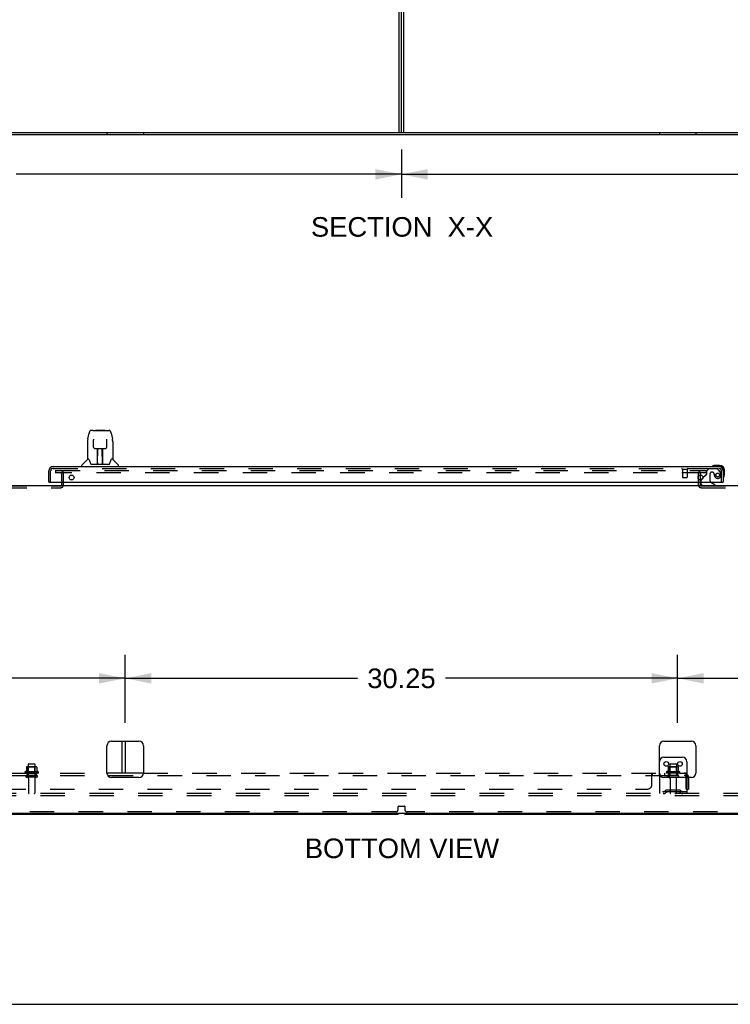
# Model space of a CAD drawing. Header units: inches. Extents: x 0 to 243, y 0 to 157.
# Tile 3 of 28: x 115 to 154, y 0 to 54. Entities that reach past the tile are written whole.
import ezdxf

# ---------------------------------------------------------------- set-up
doc = ezdxf.new("R2010")
doc.units = ezdxf.units.IN
doc.header["$LTSCALE"] = 13.357143
doc.header["$MEASUREMENT"] = 0
doc.linetypes.add('HIDDEN', pattern=[0.2, 0.1, -0.1])
doc.layers.get('0').update_dxf_attribs({"linetype": 'CONTINUOUS'})
for name, color, linetype in [('DEFAULT_2', 8, 'HIDDEN'), ('DIMENSIONS', 7, 'CONTINUOUS'), ('DOOR_2_ASSEMBLY', 7, 'CONTINUOUS'), ('SUBPANELS', 7, 'CONTINUOUS')]:
    doc.layers.add(name, color=color, linetype=linetype)
doc.styles.get("Standard").update_dxf_attribs({"font": 'arial.ttf'})
doc.dimstyles.new('DIMSTYLE_1', dxfattribs={"dimtxt": 1.071429, "dimasz": 1.428571, "dimexe": 0.09, "dimexo": 0.07, "dimgap": 0.0375, "dimtad": 0, "dimtih": 1, "dimtoh": 1, "dimzin": 4, "dimdsep": 46, "dimtxsty": 'Standard', "dimblk": '_FILLED', "dimblk1": '_FILLED', "dimblk2": '_FILLED', "dimcen": 0.09, "dimazin": 1, "dimtfac": 1, "dimtdec": 3, "dimtofl": 0, "dimtmove": 0, "dimatfit": 3, "dimldrblk": '_FILLED', "dimfxl": 0, "dimtolj": 1, "dimtzin": 4, "dimarcsym": 0})

# ---------------------------------------------------------------- blocks, each defined once
blk = doc.blocks.new('_FILLED')
at = {"color": 0, "linetype": 'ByBlock'}
blk.add_solid([(0, 0), (-1, 0.2), (-1, -0.2)], dxfattribs=at)
blk = doc.blocks.new('*D2')
at = {"layer": 'DIMENSIONS', "color": 2, "linetype": 'Continuous'}
for p, q in [((136.166, 46.788), (136.166, 44.151)), ((183.166, 46.788), (183.166, 44.151)), ((136.166, 45.437), (157.258, 45.437)), ((183.166, 45.437), (162.073, 45.437))]:
    blk.add_line(p, q, dxfattribs=at)
at = {"layer": 'DIMENSIONS', "color": 2, "linetype": 'Continuous', "xscale": 1.4285714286, "yscale": 1.4285714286, "zscale": 1.4285714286, "rotation": 180}
blk.add_blockref('_FILLED', (136.166, 45.437), dxfattribs=at)
at = {"layer": 'DIMENSIONS', "color": 2, "linetype": 'Continuous', "xscale": 1.4285714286, "yscale": 1.4285714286, "zscale": 1.4285714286}
blk.add_blockref('_FILLED', (183.166, 45.437), dxfattribs=at)
at = {"layer": 'DIMENSIONS', "color": 2, "linetype": 'Continuous', "insert": (159.666, 45.973), "char_height": 1.0714, "width": 3.74403, "attachment_point": 2, "line_spacing_factor": 0.9}
blk.add_mtext('47.00', dxfattribs=at)
blk = doc.blocks.new('*D3')
at = {"layer": 'DIMENSIONS', "color": 2, "linetype": 'Continuous'}
for p, q in [((89.166, 46.785), (89.166, 44.151)), ((136.166, 46.788), (136.166, 44.151)), ((89.166, 45.437), (110.258, 45.437)), ((136.166, 45.437), (115.073, 45.437))]:
    blk.add_line(p, q, dxfattribs=at)
at = {"layer": 'DIMENSIONS', "color": 2, "linetype": 'Continuous', "xscale": 1.4285714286, "yscale": 1.4285714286, "zscale": 1.4285714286, "rotation": 180}
blk.add_blockref('_FILLED', (89.166, 45.437), dxfattribs=at)
at = {"layer": 'DIMENSIONS', "color": 2, "linetype": 'Continuous', "xscale": 1.4285714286, "yscale": 1.4285714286, "zscale": 1.4285714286}
blk.add_blockref('_FILLED', (136.166, 45.437), dxfattribs=at)
at = {"layer": 'DIMENSIONS', "color": 2, "linetype": 'Continuous', "insert": (112.666, 45.973), "char_height": 1.0714, "width": 3.74403, "attachment_point": 2, "line_spacing_factor": 0.9}
blk.add_mtext('47.00', dxfattribs=at)
blk = doc.blocks.new('*D21')
at = {"layer": 'DIMENSIONS', "color": 2, "linetype": 'Continuous'}
for p, q in [((80.166, 15.408), (80.166, 19.132)), ((121.041, 15.408), (121.041, 19.132)), ((80.166, 17.846), (98.196, 17.846)), ((121.041, 17.846), (103.011, 17.846))]:
    blk.add_line(p, q, dxfattribs=at)
at = {"layer": 'DIMENSIONS', "color": 2, "linetype": 'Continuous', "xscale": 1.4285714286, "yscale": 1.4285714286, "zscale": 1.4285714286, "rotation": 180}
blk.add_blockref('_FILLED', (80.166, 17.846), dxfattribs=at)
at = {"layer": 'DIMENSIONS', "color": 2, "linetype": 'Continuous', "xscale": 1.4285714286, "yscale": 1.4285714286, "zscale": 1.4285714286}
blk.add_blockref('_FILLED', (121.041, 17.846), dxfattribs=at)
at = {"layer": 'DIMENSIONS', "color": 2, "linetype": 'Continuous', "insert": (100.603, 18.382), "char_height": 1.0714, "width": 3.74403, "attachment_point": 2, "line_spacing_factor": 0.9}
blk.add_mtext('40.88', dxfattribs=at)
blk = doc.blocks.new('*D22')
at = {"layer": 'DIMENSIONS', "color": 2, "linetype": 'Continuous'}
for p, q in [((121.041, 15.408), (121.041, 19.132)), ((151.291, 15.408), (151.291, 19.132)), ((121.041, 17.846), (133.758, 17.846)), ((151.291, 17.846), (138.573, 17.846))]:
    blk.add_line(p, q, dxfattribs=at)
at = {"layer": 'DIMENSIONS', "color": 2, "linetype": 'Continuous', "xscale": 1.4285714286, "yscale": 1.4285714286, "zscale": 1.4285714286, "rotation": 180}
blk.add_blockref('_FILLED', (121.041, 17.846), dxfattribs=at)
at = {"layer": 'DIMENSIONS', "color": 2, "linetype": 'Continuous', "xscale": 1.4285714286, "yscale": 1.4285714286, "zscale": 1.4285714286}
blk.add_blockref('_FILLED', (151.291, 17.846), dxfattribs=at)
at = {"layer": 'DIMENSIONS', "color": 2, "linetype": 'Continuous', "insert": (136.166, 18.382), "char_height": 1.0714, "width": 3.74403, "attachment_point": 2, "line_spacing_factor": 0.9}
blk.add_mtext('30.25', dxfattribs=at)
blk = doc.blocks.new('*D23')
at = {"layer": 'DIMENSIONS', "color": 2, "linetype": 'Continuous'}
for p, q in [((151.291, 15.408), (151.291, 19.132)), ((192.166, 15.408), (192.166, 19.132)), ((151.291, 17.846), (169.321, 17.846)), ((192.166, 17.846), (174.136, 17.846))]:
    blk.add_line(p, q, dxfattribs=at)
at = {"layer": 'DIMENSIONS', "color": 2, "linetype": 'Continuous', "xscale": 1.4285714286, "yscale": 1.4285714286, "zscale": 1.4285714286, "rotation": 180}
blk.add_blockref('_FILLED', (151.291, 17.846), dxfattribs=at)
at = {"layer": 'DIMENSIONS', "color": 2, "linetype": 'Continuous', "xscale": 1.4285714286, "yscale": 1.4285714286, "zscale": 1.4285714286}
blk.add_blockref('_FILLED', (192.166, 17.846), dxfattribs=at)
at = {"layer": 'DIMENSIONS', "color": 2, "linetype": 'Continuous', "insert": (171.728, 18.382), "char_height": 1.0714, "width": 3.74403, "attachment_point": 2, "line_spacing_factor": 0.9}
blk.add_mtext('40.88', dxfattribs=at)

msp = doc.modelspace()

# ---------------------------------------------------------------- linework, layer by layer
at = {"color": 3, "linetype": 'Continuous'}
for p, q in [((136.041, 47.725), (136.041, 55.35)), ((136.291, 47.725), (136.291, 55.35)), ((121.041, 14.408), (121.041, 12.658))]:
    msp.add_line(p, q, dxfattribs=at)
at = {"color": 7, "linetype": 'Continuous'}
for p, q in [((136.166, 47.725), (136.166, 55.35)), ((77.166, 47.725), (195.166, 47.725)), ((195.103, 47.6), (77.228, 47.6)), ((77.228, 28.408), (195.103, 28.408)), ((120.041, 12.658), (120.041, 14.158)), ((120.291, 14.408), (121.791, 14.408)), ((120.854, 14.408), (120.854, 12.658)), ((122.041, 14.158), (122.041, 12.658)), ((150.291, 12.658), (150.291, 14.158)), ((150.541, 14.408), (152.041, 14.408)), ((152.291, 14.158), (152.291, 12.658)), ((150.541, 13.533), (151.541, 13.533)), ((151.791, 13.283), (151.791, 12.408)), ((121.791, 12.408), (120.291, 12.408)), ((152.041, 12.408), (150.541, 12.408)), ((77.291, 10.47), (194.978, 10.47)), ((89.416, 10.408), (135.916, 10.408)), ((136.416, 10.408), (182.916, 10.408)), ((0, 0), (242.857, 0))]:
    msp.add_line(p, q, dxfattribs=at)
for centre in [(150.666, 13.158), (151.416, 13.158)]:
    msp.add_circle(centre, 0.128, dxfattribs=at)
for centre, start, end in [((120.291, 14.158), 90, 180), ((121.791, 14.158), 0, 90), ((150.541, 14.158), 90, 180), ((152.041, 14.158), 0, 90), ((150.541, 13.283), 90, 180), ((151.541, 13.283), 0, 90), ((120.291, 12.658), 180, 270), ((121.791, 12.658), 270, 360), ((150.541, 12.658), 180, 270), ((152.041, 12.658), 270, 360), ((135.916, 10.658), 270, 311.404), ((136.416, 10.658), 228.596, 270)]:
    msp.add_arc(centre, 0.25, start, end, dxfattribs=at)
at = {"layer": 'DEFAULT_2', "color": 8, "linetype": 'HIDDEN'}
for p, q in [((120.041, 47.725), (120.041, 47.6)), ((122.041, 47.725), (122.041, 47.6)), ((150.291, 47.725), (150.291, 47.6)), ((152.291, 47.725), (152.291, 47.6)), ((117.228, 29.22), (117.228, 29.095)), ((117.228, 29.22), (152.853, 29.22)), ((152.853, 29.22), (152.853, 29.095)), ((152.853, 29.095), (117.228, 29.095)), ((117.562, 28.437), (117.562, 29.045)), ((117.666, 28.437), (117.666, 29.045)), ((152.416, 29.045), (152.416, 28.437)), ((152.52, 29.045), (152.52, 28.437)), ((114.32, 28.387), (117.512, 28.387)), ((114.32, 28.283), (117.512, 28.283)), ((152.57, 28.387), (156.762, 28.387)), ((152.57, 28.283), (156.762, 28.283)), ((115.638, 12.983), (115.638, 12.755)), ((116.171, 12.994), (115.66, 12.994)), ((115.732, 12.974), (115.712, 12.994)), ((115.732, 12.678), (115.732, 12.974)), ((116.099, 12.974), (115.732, 12.974)), ((115.733, 13.128), (115.733, 12.533)), ((115.763, 13.158), (116.069, 13.158)), ((116.099, 13.128), (116.099, 12.533)), ((116.099, 12.974), (116.119, 12.994)), ((116.099, 12.678), (116.099, 12.974)), ((116.193, 12.983), (116.193, 12.755)), ((150.763, 12.983), (150.763, 12.755)), ((151.296, 12.994), (150.785, 12.994)), ((150.857, 12.974), (150.837, 12.994)), ((151.224, 12.974), (150.857, 12.974)), ((150.857, 12.678), (150.857, 12.974)), ((150.858, 13.128), (150.858, 12.533)), ((150.888, 13.158), (151.194, 13.158)), ((151.224, 13.128), (151.224, 12.533)), ((151.224, 12.974), (151.244, 12.994)), ((151.224, 12.678), (151.224, 12.974)), ((151.318, 12.983), (151.318, 12.755)), ((116.272, 12.728), (115.56, 12.728)), ((116.25, 12.658), (115.582, 12.658)), ((116.18, 12.533), (115.651, 12.533)), ((116.18, 12.427), (115.651, 12.427)), ((115.732, 12.678), (115.712, 12.658)), ((116.099, 12.678), (115.732, 12.678)), ((116.099, 12.678), (116.119, 12.658)), ((150.291, 12.658), (150.291, 11.533)), ((151.397, 12.728), (150.685, 12.728)), ((151.375, 12.658), (150.707, 12.658)), ((151.305, 12.533), (150.776, 12.533)), ((151.305, 12.427), (150.776, 12.427)), ((150.857, 12.678), (150.837, 12.658)), ((151.224, 12.678), (150.857, 12.678)), ((151.224, 12.678), (151.244, 12.658)), ((151.791, 12.408), (151.791, 11.533)), ((115.75, 12.364), (115.75, 11.563)), ((116.082, 12.364), (116.082, 11.563)), ((150.875, 12.364), (150.875, 11.563)), ((151.207, 12.364), (151.207, 11.563)), ((192.541, 11.533), (79.416, 11.533)), ((192.541, 11.408), (79.416, 11.408)), ((151.791, 11.637), (150.291, 11.637)), ((150.634, 11.705), (150.566, 11.656)), ((150.694, 11.621), (150.626, 11.572)), ((151.381, 11.727), (150.7, 11.727)), ((151.381, 11.623), (150.7, 11.623)), ((150.866, 11.727), (150.866, 11.623)), ((151.216, 11.727), (151.216, 11.623)), ((151.387, 11.621), (151.455, 11.572)), ((151.448, 11.705), (151.516, 11.656)), ((135.978, 10.658), (135.978, 10.825)), ((135.998, 10.845), (136.333, 10.845)), ((136.353, 10.825), (136.353, 10.658)), ((135.853, 10.533), (89.478, 10.533)), ((182.853, 10.533), (136.478, 10.533))]:
    msp.add_line(p, q, dxfattribs=at)
for centre, radius, start, end in [((117.512, 29.045), 0.154, 0, 90), ((152.57, 29.045), 0.154, 90, 180), ((117.512, 29.045), 0.05, 0, 90), ((152.57, 29.045), 0.05, 90, 180), ((117.512, 28.437), 0.154, 270, 360), ((117.512, 28.437), 0.05, 270, 360), ((152.57, 28.437), 0.154, 180, 270), ((152.57, 28.437), 0.05, 180, 270), ((115.648, 12.983), 0.01, 95.1938, 180), ((115.66, 12.852), 0.141, 90, 95.2081), ((115.763, 13.128), 0.03, 90, 180), ((116.069, 13.128), 0.03, 0, 90), ((116.171, 12.852), 0.141, 84.7919, 90), ((116.183, 12.983), 0.01, 0, 84.8062), ((150.773, 12.983), 0.01, 95.1938, 180), ((150.785, 12.852), 0.141, 90, 95.2081), ((150.888, 13.128), 0.03, 90, 180), ((151.194, 13.128), 0.03, 0, 90), ((151.296, 12.852), 0.141, 84.7919, 90), ((151.308, 12.983), 0.01, 0, 84.8062), ((115.582, 12.696), 0.0384, 124.4497, 270), ((115.916, 12.127), 0.698, 113.9679, 120.6631), ((115.651, 12.48), 0.053, 90, 270), ((115.628, 12.774), 0.01, 293.9679, 360), ((115.687, 12.364), 0.0625, 0, 90), ((116.144, 12.364), 0.0625, 90, 180), ((116.18, 12.48), 0.053, 270, 90), ((116.203, 12.774), 0.01, 180, 246.0321), ((115.916, 12.127), 0.698, 59.3369, 66.0321), ((116.25, 12.696), 0.0384, 270, 55.5503), ((150.707, 12.696), 0.0384, 124.4497, 270), ((151.041, 12.127), 0.698, 113.9679, 120.6631), ((150.776, 12.48), 0.053, 90, 270), ((150.753, 12.774), 0.01, 293.9679, 360), ((150.812, 12.364), 0.0625, 0, 90), ((151.269, 12.364), 0.0625, 90, 180), ((151.305, 12.48), 0.053, 270, 90), ((151.328, 12.774), 0.01, 180, 246.0321), ((151.041, 12.127), 0.698, 59.3369, 66.0321), ((151.375, 12.696), 0.0384, 270, 55.5503), ((115.78, 11.563), 0.03, 180, 270), ((116.052, 11.563), 0.03, 270, 360), ((150.505, 11.741), 0.104, 270, 305.7539), ((150.505, 11.741), 0.208, 270, 305.7539), ((150.7, 11.613), 0.114, 90, 125.7539), ((150.7, 11.613), 0.01, 90, 125.7539), ((150.905, 11.563), 0.03, 180, 270), ((151.177, 11.563), 0.03, 270, 360), ((151.381, 11.613), 0.114, 54.2461, 90), ((151.381, 11.613), 0.01, 54.2461, 90), ((151.577, 11.741), 0.208, 234.2461, 270), ((151.577, 11.741), 0.104, 234.2461, 270), ((135.998, 10.825), 0.02, 90, 180), ((136.333, 10.825), 0.02, 0, 90), ((135.853, 10.658), 0.125, 270, 360), ((136.478, 10.658), 0.125, 180, 270)]:
    msp.add_arc(centre, radius, start, end, dxfattribs=at)
at = {"layer": 'DOOR_2_ASSEMBLY', "color": 7, "linetype": 'Continuous'}
for p, q in [((119.261, 31.413), (119.181, 31.413)), ((119.263, 31.413), (120.069, 31.413)), ((119.268, 31.413), (119.266, 31.413)), ((119.428, 31.433), (119.408, 31.413)), ((119.428, 31.433), (119.904, 31.433)), ((119.904, 31.433), (119.924, 31.413)), ((120.07, 31.413), (120.151, 31.413)), ((118.977, 30.81), (118.977, 29.838)), ((118.992, 30.953), (119.057, 31.259)), ((119.299, 30.901), (119.28, 30.901)), ((119.298, 30.937), (119.299, 30.934)), ((119.299, 30.934), (119.299, 30.93)), ((119.299, 30.93), (119.299, 30.922)), ((119.299, 30.922), (119.299, 30.911)), ((119.306, 30.507), (119.299, 30.911)), ((120.025, 30.507), (120.033, 30.919)), ((120.052, 30.901), (120.032, 30.901)), ((120.033, 30.927), (120.033, 30.932)), ((120.033, 30.919), (120.033, 30.927)), ((120.275, 31.259), (120.34, 30.953)), ((120.355, 30.81), (120.355, 29.838)), ((119.387, 30.429), (119.507, 30.429)), ((119.517, 29.583), (119.531, 30.43)), ((119.524, 30.014), (119.524, 30.429)), ((119.527, 30.204), (119.524, 30.204)), ((119.527, 30.193), (119.524, 30.193)), ((119.543, 30.43), (119.789, 30.43)), ((119.792, 29.563), (119.777, 30.43)), ((119.807, 30.204), (119.781, 30.204)), ((119.807, 30.193), (119.781, 30.193)), ((119.807, 29.563), (119.807, 30.429)), ((119.825, 30.429), (119.945, 30.429)), ((118.971, 29.833), (118.673, 29.535)), ((119.05, 29.838), (118.977, 29.838)), ((119.785, 29.964), (119.807, 29.964)), ((119.807, 29.96), (119.785, 29.96)), ((120.355, 29.838), (120.282, 29.838)), ((120.361, 29.833), (120.658, 29.535)), ((118.662, 29.445), (118.662, 29.507)), ((119.145, 29.586), (119.15, 29.579)), ((119.18, 29.563), (120.152, 29.563)), ((119.517, 29.635), (119.517, 29.609)), ((119.524, 29.563), (119.524, 29.567)), ((119.791, 29.609), (119.791, 29.635)), ((120.67, 29.445), (120.67, 29.507)), ((153.203, 29.46), (153.196, 29.458)), ((153.293, 29.502), (153.331, 29.505)), ((153.588, 29.505), (153.331, 29.505)), ((153.791, 29.198), (153.791, 29.242)), ((153.851, 28.985), (153.851, 29.242)), ((116.873, 28.591), (116.853, 28.591)), ((152.562, 28.591), (152.562, 28.544)), ((152.672, 28.818), (152.591, 28.737)), ((153.771, 28.591), (153.791, 28.591)), ((153.804, 28.85), (153.806, 28.856)), ((153.349, 28.426), (153.111, 28.564)), ((153.349, 28.408), (153.349, 28.426))]:
    msp.add_line(p, q, dxfattribs=at)
at = {"layer": 'DOOR_2_ASSEMBLY', "color": 3, "linetype": 'Continuous'}
for p, q in [((116.853, 28.591), (116.853, 29.198)), ((117.1, 29.445), (153.544, 29.445)), ((153.791, 29.198), (153.791, 28.591)), ((116.873, 28.591), (153.771, 28.591))]:
    msp.add_line(p, q, dxfattribs=at)
at = {"layer": 'DOOR_2_ASSEMBLY', "color": 8, "linetype": 'HIDDEN'}
for p, q in [((116.957, 28.591), (116.957, 29.198)), ((117.1, 29.341), (153.544, 29.341)), ((151.545, 29.298), (151.829, 29.298)), ((151.563, 29.298), (151.563, 28.851)), ((151.811, 29.298), (151.811, 28.851)), ((152.995, 29.32), (152.869, 29.194)), ((152.869, 29.194), (152.869, 29.015)), ((153.446, 29.32), (152.995, 29.32)), ((153.192, 29.128), (153.159, 29.128)), ((153.612, 29.142), (153.511, 29.286)), ((153.687, 28.591), (153.687, 29.198)), ((151.573, 28.841), (151.801, 28.841)), ((152.562, 28.666), (152.562, 28.591)), ((152.81, 28.956), (152.672, 28.818)), ((153.061, 29.03), (153.061, 28.65))]:
    msp.add_line(p, q, dxfattribs=at)
at = {"layer": 'DOOR_2_ASSEMBLY', "color": 7, "linetype": 'Continuous'}
for points in [[(119.181, 31.413), (119.177, 31.413), (119.162, 31.411), (119.147, 31.406), (119.133, 31.4), (119.121, 31.391), (119.11, 31.381), (119.1, 31.37), (119.092, 31.358), (119.085, 31.344), (119.078, 31.329), (119.072, 31.313), (119.066, 31.294), (119.06, 31.273), (119.057, 31.259)], [(120.251, 31.336), (120.245, 31.348), (120.238, 31.36), (120.231, 31.37), (120.223, 31.38), (120.213, 31.389), (120.203, 31.397), (120.191, 31.404), (120.178, 31.409), (120.165, 31.412), (120.151, 31.413)], [(120.275, 31.259), (120.272, 31.271), (120.267, 31.29), (120.262, 31.307), (120.257, 31.322), (120.251, 31.336)], [(118.992, 30.953), (118.986, 30.921), (118.98, 30.879), (118.977, 30.837), (118.977, 30.81)], [(119.298, 30.942), (119.298, 30.942), (119.298, 30.942), (119.298, 30.942), (119.298, 30.941), (119.298, 30.94), (119.298, 30.939), (119.298, 30.937)], [(120.033, 30.932), (120.033, 30.936), (120.033, 30.937), (120.033, 30.939), (120.033, 30.94), (120.033, 30.941), (120.033, 30.942), (120.033, 30.942)], [(120.355, 30.81), (120.354, 30.837), (120.351, 30.88), (120.345, 30.922), (120.34, 30.953)], [(119.306, 30.507), (119.307, 30.495), (119.311, 30.482), (119.316, 30.47), (119.323, 30.459), (119.332, 30.449), (119.343, 30.441), (119.354, 30.435), (119.366, 30.431), (119.378, 30.429), (119.385, 30.429)], [(119.507, 30.429), (119.51, 30.429), (119.519, 30.429), (119.528, 30.43), (119.536, 30.43), (119.543, 30.43)], [(119.789, 30.43), (119.797, 30.43), (119.806, 30.429), (119.814, 30.429), (119.823, 30.429), (119.825, 30.429)], [(119.946, 30.429), (119.955, 30.429), (119.967, 30.432), (119.979, 30.436), (119.99, 30.442), (120, 30.45), (120.009, 30.46), (120.016, 30.471), (120.021, 30.483), (120.024, 30.496), (120.025, 30.507)], [(119.046, 29.838), (119.052, 29.829), (119.066, 29.801), (119.081, 29.765), (119.096, 29.723), (119.113, 29.674), (119.127, 29.626)], [(120.204, 29.626), (120.218, 29.672), (120.235, 29.72), (120.25, 29.763), (120.265, 29.799), (120.279, 29.828), (120.285, 29.838)], [(119.127, 29.626), (119.13, 29.618), (119.135, 29.606), (119.139, 29.595), (119.145, 29.586)], [(119.15, 29.579), (119.156, 29.573), (119.163, 29.568), (119.17, 29.564), (119.178, 29.563), (119.18, 29.563)], [(120.152, 29.563), (120.153, 29.563), (120.161, 29.564), (120.168, 29.567), (120.175, 29.572)], [(120.175, 29.572), (120.181, 29.578), (120.187, 29.586)], [(120.187, 29.586), (120.192, 29.595), (120.197, 29.605), (120.202, 29.618), (120.204, 29.626)]]:
    msp.add_lwpolyline(points, dxfattribs=at)
at = {"layer": 'DOOR_2_ASSEMBLY', "color": 3, "linetype": 'Continuous'}
for centre in [(118.103, 28.841), (152.541, 28.841)]:
    msp.add_circle(centre, 0.133, dxfattribs=at)
at = {"layer": 'DOOR_2_ASSEMBLY', "color": 8, "linetype": 'HIDDEN'}
msp.add_circle((153.487, 28.978), 0.101, dxfattribs=at)
at = {"layer": 'DOOR_2_ASSEMBLY', "color": 7, "linetype": 'Continuous'}
for centre, radius, start, end in [((118.985, 29.819), 0.0197, 90, 135), ((120.347, 29.819), 0.0197, 45, 90), ((118.701, 29.507), 0.0394, 135, 180), ((119.536, 29.582), 0.0197, 179, 270), ((119.536, 29.582), 0.0197, 260.739, 269.9232), ((119.772, 29.582), 0.0197, 270, 1), ((119.772, 29.582), 0.0197, 270.0771, 272.6469), ((120.63, 29.507), 0.0394, 0, 45), ((153.211, 29.456), 0.015, 120.8899, 173.6204), ((153.211, 29.46), 0.015, 186.3796, 270), ((153.331, 29.255), 0.25, 90, 120.8899), ((153.588, 29.242), 0.263, 0, 90), ((153.588, 29.242), 0.203, 0, 90), ((152.662, 28.666), 0.1, 135, 152.9825), ((153.161, 28.65), 0.1, 216.5468, 239.908), ((153.806, 28.865), 0.015, 180, 263.6204), ((153.802, 28.865), 0.015, 276.3796, 329.1101), ((153.601, 28.985), 0.25, 329.1101, 360), ((152.719, 28.544), 0.157, 180, 240.1816)]:
    msp.add_arc(centre, radius, start, end, dxfattribs=at)
at = {"layer": 'DOOR_2_ASSEMBLY', "color": 3, "linetype": 'Continuous'}
for centre, start, end in [((117.1, 29.198), 90, 180), ((153.544, 29.198), 0, 90)]:
    msp.add_arc(centre, 0.246, start, end, dxfattribs=at)
at = {"layer": 'DOOR_2_ASSEMBLY', "color": 8, "linetype": 'HIDDEN'}
for centre, radius, start, end in [((117.1, 29.198), 0.142, 90, 180), ((151.545, 29.319), 0.0215, 90, 270), ((151.829, 29.319), 0.0215, 270, 90), ((153.159, 29.03), 0.098, 90, 180), ((153.192, 29.03), 0.098, 0, 90), ((153.446, 29.241), 0.079, 35.1, 90), ((153.544, 29.198), 0.142, 0, 90), ((153.297, 28.92), 0.386, 16.8439, 35.1), ((151.573, 28.851), 0.01, 180, 270), ((151.801, 28.851), 0.01, 270, 360), ((152.662, 28.666), 0.1, 152.9825, 180), ((152.881, 28.885), 0.1, 111.6096, 135), ((152.83, 29.015), 0.039, 291.6096, 360), ((153.161, 28.65), 0.1, 180, 216.5468), ((153.683, 29.041), 0.393, 181.6599, 197.9298), ((153.487, 28.978), 0.187, 197.8482, 16.8439)]:
    msp.add_arc(centre, radius, start, end, dxfattribs=at)
at = {"layer": 'DOOR_2_ASSEMBLY', "color": 7, "linetype": 'Continuous'}
for centre, major_axis, start_param, end_param in [((119.516, 29.602), (0.0394, 0), -1.369355, -1.26493), ((119.792, 29.602), (0, 0.0394), -3.446747, -3.141593)]:
    msp.add_ellipse(centre, major_axis=major_axis, ratio=1, start_param=start_param, end_param=end_param, dxfattribs=at)
at = {"layer": 'SUBPANELS', "color": 8, "linetype": 'HIDDEN'}
for p, q in [((80.072, 12.658), (120.041, 12.658)), ((80.072, 12.533), (151.76, 12.533)), ((115.666, 12.658), (115.666, 12.533)), ((116.166, 12.658), (116.166, 12.533)), ((122.041, 12.658), (151.76, 12.658)), ((149.885, 12.033), (149.885, 12.604)), ((149.909, 12.651), (149.911, 12.653)), ((149.92, 12.533), (149.92, 12.658)), ((150.282, 12.658), (150.282, 12.533)), ((150.563, 12.658), (150.563, 12.533)), ((150.791, 12.658), (150.791, 12.533)), ((151.291, 12.658), (151.291, 12.533)), ((151.791, 12.595), (151.719, 12.507)), ((151.739, 12.532), (151.74, 12.533)), ((151.76, 12.533), (151.76, 12.658)), ((151.76, 11.783), (151.76, 12.421)), ((151.885, 12.408), (151.885, 11.783)), ((82.197, 11.783), (149.635, 11.783)), ((151.76, 11.783), (151.885, 11.783))]:
    msp.add_line(p, q, dxfattribs=at)
at = {"layer": 'SUBPANELS', "color": 3, "linetype": 'Continuous'}
for p, q in [((122.041, 12.658), (120.041, 12.658)), ((151.885, 12.421), (151.885, 12.408))]:
    msp.add_line(p, q, dxfattribs=at)
at = {"layer": 'SUBPANELS', "color": 7, "linetype": 'Continuous'}
msp.add_line((151.798, 12.604), (151.791, 12.595), dxfattribs=at)
at = {"layer": 'SUBPANELS', "color": 8, "linetype": 'HIDDEN'}
for points in [[(149.885, 12.604), (149.886, 12.606), (149.888, 12.609), (149.89, 12.612), (149.892, 12.615), (149.893, 12.619), (149.895, 12.623), (149.898, 12.631)], [(149.885, 12.507), (149.886, 12.507), (149.888, 12.507), (149.89, 12.507), (149.892, 12.507), (149.894, 12.508), (149.895, 12.509), (149.897, 12.51), (149.899, 12.511), (149.9, 12.513), (149.902, 12.514), (149.903, 12.516), (149.904, 12.518), (149.907, 12.523)], [(149.886, 12.507), (149.888, 12.507), (149.89, 12.507), (149.892, 12.507), (149.894, 12.508)], [(149.898, 12.631), (149.9, 12.635), (149.902, 12.638)], [(149.902, 12.638), (149.903, 12.642), (149.905, 12.645), (149.907, 12.648), (149.909, 12.651), (149.911, 12.653), (149.913, 12.655), (149.915, 12.656), (149.917, 12.657), (149.918, 12.658), (149.92, 12.658)], [(149.907, 12.523), (149.909, 12.525), (149.91, 12.527), (149.912, 12.528), (149.913, 12.53), (149.915, 12.531), (149.917, 12.532), (149.918, 12.532), (149.92, 12.533)], [(149.915, 12.656), (149.917, 12.657), (149.918, 12.658)], [(151.719, 12.507), (151.719, 12.507), (151.72, 12.507), (151.721, 12.507), (151.722, 12.507), (151.724, 12.508), (151.725, 12.509), (151.727, 12.51), (151.728, 12.511), (151.73, 12.513), (151.732, 12.514), (151.736, 12.518)], [(151.736, 12.529), (151.737, 12.529), (151.737, 12.529), (151.737, 12.529), (151.737, 12.529), (151.737, 12.53), (151.738, 12.53), (151.738, 12.531), (151.738, 12.531), (151.739, 12.532), (151.739, 12.532)], [(151.736, 12.518), (151.738, 12.52), (151.741, 12.523), (151.743, 12.525), (151.746, 12.527), (151.748, 12.528)], [(151.76, 12.592), (151.76, 12.592), (151.76, 12.592), (151.76, 12.592), (151.76, 12.592), (151.76, 12.591), (151.759, 12.591), (151.759, 12.59), (151.759, 12.59), (151.759, 12.589), (151.759, 12.588), (151.759, 12.588), (151.759, 12.587), (151.759, 12.586), (151.759, 12.585), (151.758, 12.585), (151.758, 12.584), (151.758, 12.583), (151.758, 12.582), (151.758, 12.582), (151.758, 12.581), (151.757, 12.58), (151.757, 12.579), (151.757, 12.578), (151.757, 12.578), (151.757, 12.577), (151.756, 12.576), (151.756, 12.575), (151.756, 12.574), (151.756, 12.574), (151.755, 12.573), (151.755, 12.572), (151.755, 12.571), (151.755, 12.57), (151.754, 12.569), (151.754, 12.568), (151.754, 12.568), (151.754, 12.567), (151.753, 12.566), (151.753, 12.565), (151.753, 12.564), (151.752, 12.563), (151.752, 12.562), (151.752, 12.561), (151.751, 12.56), (151.751, 12.559), (151.751, 12.558), (151.75, 12.557), (151.75, 12.556), (151.75, 12.555), (151.749, 12.554), (151.749, 12.553), (151.748, 12.552), (151.748, 12.551), (151.748, 12.55), (151.747, 12.549), (151.747, 12.548), (151.746, 12.547), (151.746, 12.546), (151.745, 12.546), (151.745, 12.545), (151.745, 12.544), (151.744, 12.543), (151.744, 12.542), (151.743, 12.541), (151.743, 12.54), (151.743, 12.539), (151.742, 12.539), (151.742, 12.538), (151.741, 12.537), (151.741, 12.536), (151.741, 12.535), (151.74, 12.535), (151.74, 12.534), (151.739, 12.533), (151.739, 12.533), (151.739, 12.532), (151.738, 12.531), (151.738, 12.531), (151.737, 12.53), (151.737, 12.53), (151.737, 12.529), (151.737, 12.529), (151.737, 12.529), (151.737, 12.529)], [(151.748, 12.528), (151.751, 12.53), (151.753, 12.531), (151.756, 12.532), (151.758, 12.532), (151.76, 12.533)], [(151.783, 12.627), (151.78, 12.635), (151.778, 12.638), (151.777, 12.642), (151.775, 12.645), (151.773, 12.648), (151.771, 12.651), (151.769, 12.653), (151.767, 12.655), (151.765, 12.656), (151.763, 12.657), (151.761, 12.658), (151.76, 12.658)], [(151.76, 12.589), (151.76, 12.59), (151.76, 12.59), (151.76, 12.591), (151.76, 12.591), (151.76, 12.592), (151.76, 12.592), (151.76, 12.592), (151.76, 12.592)], [(151.791, 12.612), (151.789, 12.615), (151.787, 12.619), (151.785, 12.623), (151.783, 12.627)]]:
    msp.add_lwpolyline(points, dxfattribs=at)
at = {"layer": 'SUBPANELS', "color": 3, "linetype": 'Continuous'}
msp.add_lwpolyline([(151.798, 12.604), (151.796, 12.606), (151.793, 12.609), (151.791, 12.612), (151.791, 12.612)], dxfattribs=at)
at = {"layer": 'SUBPANELS', "color": 8, "linetype": 'HIDDEN'}
for centre, radius, start, end in [((151.648, 12.421), 0.237, 50.5658, 90), ((151.648, 12.421), 0.112, 0, 90), ((149.635, 12.033), 0.25, 270, 360)]:
    msp.add_arc(centre, radius, start, end, dxfattribs=at)
at = {"layer": 'SUBPANELS', "color": 3, "linetype": 'Continuous'}
msp.add_arc((151.648, 12.421), 0.237, 0, 50.5658, dxfattribs=at)

# ---------------------------------------------------------------- texts
at = {"layer": 'DIMENSIONS', "color": 2, "linetype": 'Continuous', "char_height": 1.07143, "attachment_point": 2, "line_spacing_factor": 0.9}
for s, insert, width in [('SECTION  X-X', (136.199, 43.095), 9.95751), ('BOTTOM VIEW', (136.196, 9.075), 10.61869)]:
    msp.add_mtext(s, dxfattribs=dict(at, insert=insert, width=width))

# ---------------------------------------------------------------- dimensions: what is measured, and where the dimension line sits
at = {"layer": 'DIMENSIONS', "color": 2, "linetype": 'Continuous'}
for base, p1, p2, picture, middle in [((136.166, 45.437), (89.166, 46.855), (136.166, 46.858), '*D3', (112.638, 45.431)), ((121.04076476, 17.846111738), (80.16576476, 15.337618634), (121.04076476, 15.337618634), '*D21', (100.573110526, 17.840137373)), ((151.291, 17.846), (121.041, 15.338), (151.291, 15.338), '*D22', (136.167, 17.84)), ((192.16576476, 17.846111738), (151.29076476, 15.337618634), (192.16576476, 15.337618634), '*D23', (171.69811009, 17.840137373))]:
    dim = msp.add_linear_dim(base=base, p1=p1, p2=p2, dimstyle='DIMSTYLE_1', dxfattribs=at)
    dim.commit()
    dim.dimension.update_dxf_attribs({"geometry": picture, "text_midpoint": middle, "dimtype": 160})
dim = msp.add_linear_dim(base=(136.166, 45.437), p1=(183.166, 46.858), p2=(136.166, 46.858), angle=180, dimstyle='DIMSTYLE_1', dxfattribs=at)
dim.commit()
dim.dimension.update_dxf_attribs({"geometry": '*D2', "text_midpoint": (159.638, 45.431), "dimtype": 160})

doc.saveas('drawing.dxf')
